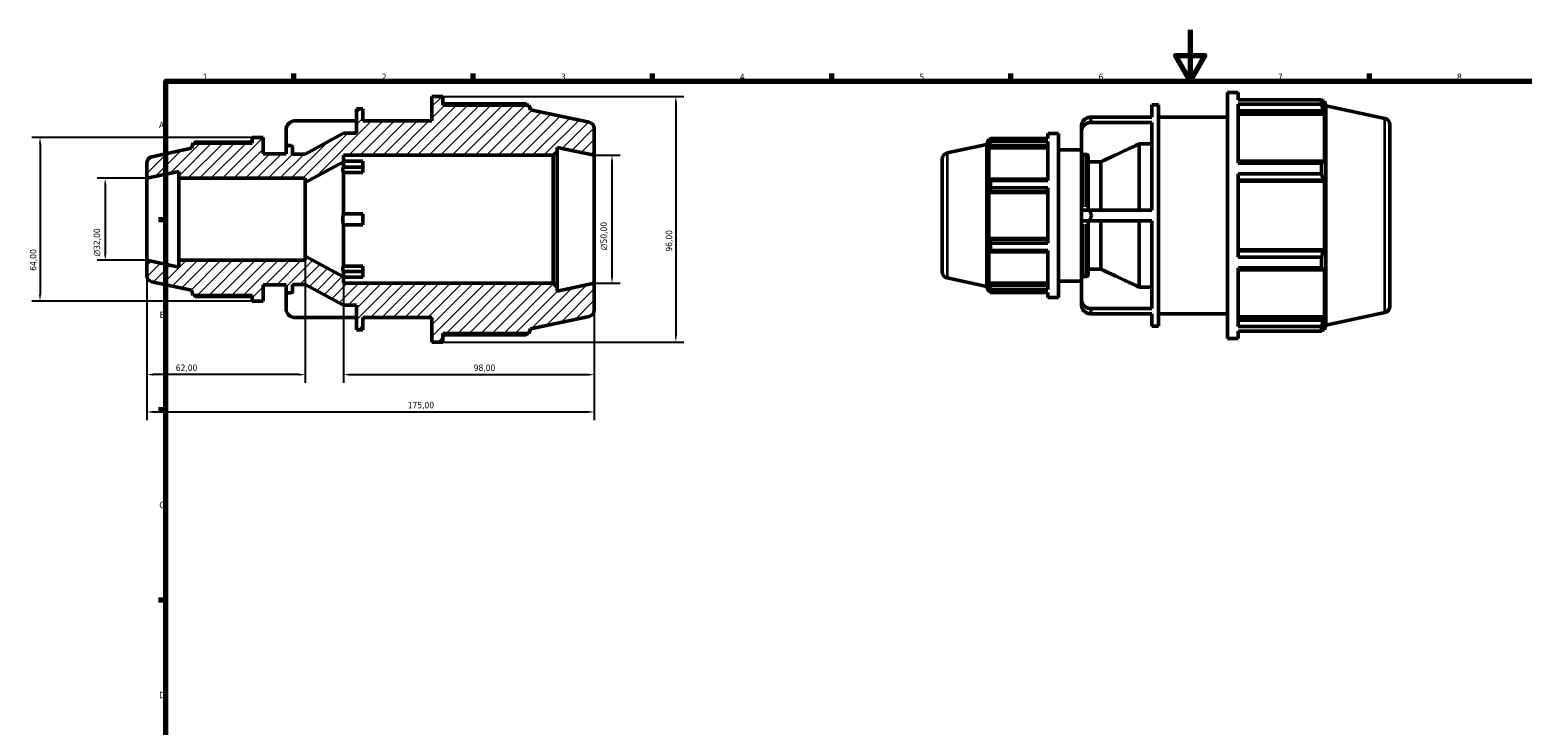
# Model space of a CAD drawing. Header units: millimetres. Extents: x -33 to 931, y 0 to 671.
# Tile 2 of 4: x -33 to 550, y 322 to 594. Entities that reach past the tile are written whole.
import ezdxf

# ---------------------------------------------------------------- set-up
doc = ezdxf.new("R2010")
doc.units = ezdxf.units.MM
for name, color, linetype, lineweight in [('Border (ISO)', 7, 'Continuous', 70), ('Dimension (ISO)', 7, 'Continuous', 25), ('Hatch (ISO)', 7, 'Continuous', 18), ('Visible (ISO)', 7, 'Continuous', 50), ('Visible Narrow (ISO)', 7, 'Continuous', 35)]:
    doc.layers.add(name, color=color, linetype=linetype, lineweight=lineweight)
doc.styles.add('Note Text (ISO)', font='tahoma.ttf')
doc.dimstyles.new('Default (ISO)', dxfattribs={"dimtxt": 2.5, "dimasz": 2.5, "dimexe": 3.175, "dimexo": 0, "dimgap": 0.762, "dimtad": 1, "dimrnd": 1e-08, "dimzin": 0, "dimtxsty": 'Note Text (ISO)', "dimcen": 0.09, "dimdle": 10, "dimclrd": 256, "dimclre": 256, "dimclrt": 232, "dimazin": 0, "dimtfac": 1.40208, "dimtmove": 0, "dimatfit": 3, "dimfxl": 1, "dimtolj": 1, "dimtzin": 0, "dimlwd": -1, "dimlwe": -1, "dimarcsym": 0})

# ---------------------------------------------------------------- blocks, each defined once
blk = doc.blocks.new('Borders Default Border')
at = {"layer": 'Border (ISO)'}
for p, q in [((70.08, 574), (70.08, 576.9)), ((140.17, 574), (140.17, 576.9)), ((210.25, 574), (210.25, 576.9)), ((280.33, 574), (280.33, 576.9)), ((350.42, 574), (350.42, 576.9)), ((490.58, 574), (490.58, 576.9)), ((20, 519.75), (17.1, 519.75)), ((20, 445.5), (17.1, 445.5)), ((20, 371.25), (17.1, 371.25))]:
    blk.add_line(p, q, dxfattribs=at)
at = {"layer": 'Border (ISO)', "flags": 128}
for points in [[(420.5, 594), (420.5, 574), (414.73, 584), (426.27, 584), (420.5, 574)], [(20, 20), (20, 574), (821, 574), (821, 20), (20, 20)]]:
    blk.add_lwpolyline(points, dxfattribs=at)
at = {"layer": 'Border (ISO)', "color": 232, "true_color": 0xca0064, "char_height": 2.5, "attachment_point": 7, "style": 'Note Text (ISO)'}
for s, insert in [('1', (34.48, 574.4)), ('2', (104.37, 574.4)), ('3', (174.43, 574.35)), ('4', (244.42, 574.4)), ('6', (384.66, 574.35)), ('7', (454.77, 574.4)), ('8', (524.81, 574.34)), ('5', (314.64, 574.35)), ('A', (17.29, 555.62)), ('B', (17.59, 481.37)), ('C', (17.43, 407.08)), ('D', (17.43, 332.88))]:
    blk.add_mtext(s, dxfattribs=dict(at, insert=insert))
blk = doc.blocks.new('*D7')
at = {"layer": 'Defpoints', "color": 0, "transparency": 16777216}
for p in [(12.5, 536), (-3.72, 504), (12.5, 504)]:
    blk.add_point(p, dxfattribs=at)
at = {"layer": 'Dimension (ISO)', "transparency": 16777216}
for p, q in [((12.5, 536), (-6.9, 536)), ((-3.72, 533.5), (-3.72, 506.5)), ((12.5, 504), (-6.9, 504))]:
    blk.add_line(p, q, dxfattribs=at)
for points in [[(-4.14, 533.5), (-3.3, 533.5), (-3.72, 536)], [(-4.14, 506.5), (-3.3, 506.5), (-3.72, 504)]]:
    blk.add_solid(points, dxfattribs=at)
at = {"layer": 'Dimension (ISO)', "color": 232, "true_color": 0xca0064, "transparency": 16777216, "insert": (-8.24, 505.44), "char_height": 2.5, "attachment_point": 1, "rotation": 90, "style": 'Note Text (ISO)'}
blk.add_mtext('\\A1;\\fAIGDT|b0|i0;\\H2.5000;\\ln\\fTahoma|b0|i0;\\H2.5000;32,00', dxfattribs=at)
blk = doc.blocks.new('*D8')
at = {"layer": 'Defpoints', "color": 0, "transparency": 16777216}
for p in [(12.5, 504), (74.5, 505.6), (12.5, 459.32)]:
    blk.add_point(p, dxfattribs=at)
at = {"layer": 'Dimension (ISO)', "transparency": 16777216}
for p, q in [((12.5, 504), (12.5, 456.14)), ((74.5, 505.6), (74.5, 456.14)), ((72, 459.32), (15, 459.32))]:
    blk.add_line(p, q, dxfattribs=at)
for points in [[(15, 459.74), (15, 458.9), (12.5, 459.32)], [(72, 459.74), (72, 458.9), (74.5, 459.32)]]:
    blk.add_solid(points, dxfattribs=at)
at = {"layer": 'Dimension (ISO)', "color": 232, "true_color": 0xca0064, "transparency": 16777216, "insert": (23.87, 463.25), "char_height": 2.5, "attachment_point": 1, "style": 'Note Text (ISO)'}
blk.add_mtext('\\A1;62,00', dxfattribs=at)
blk = doc.blocks.new('*D9')
at = {"layer": 'Defpoints', "color": 0, "transparency": 16777216}
for p in [(89.5, 497.5), (187.5, 495), (187.5, 459.3)]:
    blk.add_point(p, dxfattribs=at)
at = {"layer": 'Dimension (ISO)', "transparency": 16777216}
for p, q in [((89.5, 497.5), (89.5, 456.12)), ((187.5, 495), (187.5, 456.12)), ((92, 459.3), (185, 459.3))]:
    blk.add_line(p, q, dxfattribs=at)
for points in [[(92, 459.72), (92, 458.88), (89.5, 459.3)], [(185, 459.72), (185, 458.88), (187.5, 459.3)]]:
    blk.add_solid(points, dxfattribs=at)
at = {"layer": 'Dimension (ISO)', "color": 232, "true_color": 0xca0064, "transparency": 16777216, "insert": (140.35, 463.24), "char_height": 2.5, "attachment_point": 1, "style": 'Note Text (ISO)'}
blk.add_mtext('\\A1;98,00', dxfattribs=at)
blk = doc.blocks.new('*D10')
at = {"layer": 'Defpoints', "color": 0, "transparency": 16777216}
for p in [(128.27, 568), (128.27, 472), (219.38, 472)]:
    blk.add_point(p, dxfattribs=at)
at = {"layer": 'Dimension (ISO)', "transparency": 16777216}
for p, q in [((128.27, 568), (222.55, 568)), ((219.38, 565.5), (219.38, 474.5)), ((128.27, 472), (222.55, 472))]:
    blk.add_line(p, q, dxfattribs=at)
for points in [[(218.96, 565.5), (219.79, 565.5), (219.38, 568)], [(218.96, 474.5), (219.79, 474.5), (219.38, 472)]]:
    blk.add_solid(points, dxfattribs=at)
at = {"layer": 'Dimension (ISO)', "color": 232, "true_color": 0xca0064, "transparency": 16777216, "insert": (215.44, 507.35), "char_height": 2.5, "attachment_point": 1, "rotation": 90, "style": 'Note Text (ISO)'}
blk.add_mtext('\\A1;96,00', dxfattribs=at)
blk = doc.blocks.new('*D11')
at = {"layer": 'Defpoints', "color": 0, "transparency": 16777216}
for p in [(53.73, 552), (-29.21, 488), (53.73, 488)]:
    blk.add_point(p, dxfattribs=at)
at = {"layer": 'Dimension (ISO)', "transparency": 16777216}
for p, q in [((53.73, 552), (-32.39, 552)), ((-29.21, 549.5), (-29.21, 490.5)), ((53.73, 488), (-32.39, 488))]:
    blk.add_line(p, q, dxfattribs=at)
for points in [[(-29.63, 549.5), (-28.8, 549.5), (-29.21, 552)], [(-29.63, 490.5), (-28.8, 490.5), (-29.21, 488)]]:
    blk.add_solid(points, dxfattribs=at)
at = {"layer": 'Dimension (ISO)', "color": 232, "true_color": 0xca0064, "transparency": 16777216, "insert": (-33.15, 499.87), "char_height": 2.5, "attachment_point": 1, "rotation": 90, "style": 'Note Text (ISO)'}
blk.add_mtext('\\A1;64,00', dxfattribs=at)
blk = doc.blocks.new('*D12')
at = {"layer": 'Defpoints', "color": 0, "transparency": 16777216}
for p in [(12.5, 504), (187.5, 495), (187.5, 444.73)]:
    blk.add_point(p, dxfattribs=at)
at = {"layer": 'Dimension (ISO)', "transparency": 16777216}
for p, q in [((12.5, 504), (12.5, 441.56)), ((187.5, 495), (187.5, 441.56)), ((15, 444.73), (185, 444.73))]:
    blk.add_line(p, q, dxfattribs=at)
for points in [[(15, 445.15), (15, 444.32), (12.5, 444.73)], [(185, 445.15), (185, 444.32), (187.5, 444.73)]]:
    blk.add_solid(points, dxfattribs=at)
at = {"layer": 'Dimension (ISO)', "color": 232, "true_color": 0xca0064, "transparency": 16777216, "insert": (114.55, 448.67), "char_height": 2.5, "attachment_point": 1, "style": 'Note Text (ISO)'}
blk.add_mtext('\\A1;175,00', dxfattribs=at)
blk = doc.blocks.new('*D13')
at = {"layer": 'Defpoints', "color": 0, "transparency": 16777216}
for p in [(187.5, 545), (187.5, 495), (194.42, 495)]:
    blk.add_point(p, dxfattribs=at)
at = {"layer": 'Dimension (ISO)', "transparency": 16777216}
for p, q in [((187.5, 545), (197.6, 545)), ((194.42, 542.5), (194.42, 497.5)), ((187.5, 495), (197.6, 495))]:
    blk.add_line(p, q, dxfattribs=at)
for points in [[(194.01, 542.5), (194.84, 542.5), (194.42, 545)], [(194.01, 497.5), (194.84, 497.5), (194.42, 495)]]:
    blk.add_solid(points, dxfattribs=at)
at = {"layer": 'Dimension (ISO)', "color": 232, "true_color": 0xca0064, "transparency": 16777216, "insert": (189.9, 507.94), "char_height": 2.5, "attachment_point": 1, "rotation": 90, "style": 'Note Text (ISO)'}
blk.add_mtext('\\A1;\\fAIGDT|b0|i0;\\H2.5000;\\ln\\fTahoma|b0|i0;\\H2.5000;50,00', dxfattribs=at)

msp = doc.modelspace()

# ---------------------------------------------------------------- hatches: boundary and pattern name
at = {"layer": 'Hatch (ISO)'}
h = msp.add_hatch(dxfattribs=at)
h.set_pattern_fill('ANSI31', color=256, scale=25.4, style=0)
h.set_pattern_definition([(45, (0, 0), (-2.245064, 2.245064), [])])
edge = h.paths.add_edge_path()
edge.add_line((58, 488), (58, 494.4))
edge.add_line((58, 494.4), (67, 494.4))
edge.add_line((67, 494.4), (67, 491.84))
edge.add_ellipse((67.64, 491.84), major_axis=(-0.64, 0), ratio=1, start_angle=0, end_angle=90)
edge.add_line((67.64, 491.2), (68.86, 491.2))
edge.add_ellipse((68.86, 491.84), major_axis=(0, -0.64), ratio=1, start_angle=0, end_angle=90)
edge.add_line((69.5, 491.84), (69.5, 494.5))
edge.add_line((69.5, 494.5), (74.5, 494.5))
edge.add_line((74.5, 494.5), (89.5, 486.4))
edge.add_line((89.5, 486.4), (94.5, 486.4))
edge.add_line((94.5, 486.4), (94.5, 476.8))
edge.add_line((94.5, 476.8), (97, 476.8))
edge.add_line((97, 476.8), (97, 481.6))
edge.add_line((97, 481.6), (124, 481.6))
edge.add_line((124, 481.6), (124, 472))
edge.add_line((124, 472), (128.267, 472))
edge.add_line((128.267, 472), (128.267, 475.36))
edge.add_line((128.267, 475.36), (161.907, 475.36))
edge.add_line((161.907, 475.36), (162.5, 477.186))
edge.add_line((162.5, 477.186), (185.52, 482.079))
edge.add_ellipse((185, 484.524), major_axis=(0.52, -2.445), ratio=1, start_angle=0, end_angle=78)
edge.add_line((187.5, 484.524), (187.5, 495))
edge.add_line((187.5, 495), (172.917, 491.9))
edge.add_line((172.917, 491.9), (172.917, 493.5))
edge.add_line((172.917, 493.5), (171.417, 495))
edge.add_line((171.417, 495), (89.5, 495))
edge.add_line((89.5, 495), (89.5, 497.5))
edge.add_line((89.5, 497.5), (74.5, 505.6))
edge.add_line((74.5, 505.6), (74.5, 504))
edge.add_line((74.5, 504), (25, 504))
edge.add_line((25, 504), (25, 501.343))
edge.add_line((25, 501.343), (12.5, 504))
edge.add_line((12.5, 504), (12.5, 498.024))
edge.add_ellipse((15, 498.024), major_axis=(-2.5, 0), ratio=1, start_angle=0, end_angle=78)
edge.add_line((14.48, 495.579), (30, 492.28))
edge.add_line((30, 492.28), (30.663, 490.24))
edge.add_line((30.663, 490.24), (53.733, 490.24))
edge.add_line((53.733, 490.24), (53.733, 488))
edge.add_line((53.733, 488), (58, 488))
edge = h.paths.add_edge_path()
edge.add_line((58, 545.6), (58, 552))
edge.add_line((58, 552), (53.733, 552))
edge.add_line((53.733, 552), (53.733, 549.76))
edge.add_line((53.733, 549.76), (30.663, 549.76))
edge.add_line((30.663, 549.76), (30, 547.72))
edge.add_line((30, 547.72), (14.48, 544.421))
edge.add_ellipse((15, 541.976), major_axis=(-0.52, 2.445), ratio=1, start_angle=0, end_angle=78)
edge.add_line((12.5, 541.976), (12.5, 536))
edge.add_line((12.5, 536), (25, 538.657))
edge.add_line((25, 538.657), (25, 536))
edge.add_line((25, 536), (74.5, 536))
edge.add_line((74.5, 536), (74.5, 534.4))
edge.add_line((74.5, 534.4), (89.5, 542.5))
edge.add_line((89.5, 542.5), (89.5, 545))
edge.add_line((89.5, 545), (171.417, 545))
edge.add_line((171.417, 545), (172.917, 546.5))
edge.add_line((172.917, 546.5), (172.917, 548.1))
edge.add_line((172.917, 548.1), (187.5, 545))
edge.add_line((187.5, 545), (187.5, 555.476))
edge.add_ellipse((185, 555.476), major_axis=(2.5, 0), ratio=1, start_angle=0, end_angle=78)
edge.add_line((185.52, 557.921), (162.5, 562.814))
edge.add_line((162.5, 562.814), (161.907, 564.64))
edge.add_line((161.907, 564.64), (128.267, 564.64))
edge.add_line((128.267, 564.64), (128.267, 568))
edge.add_line((128.267, 568), (124, 568))
edge.add_line((124, 568), (124, 558.4))
edge.add_line((124, 558.4), (97, 558.4))
edge.add_line((97, 558.4), (97, 563.2))
edge.add_line((97, 563.2), (94.5, 563.2))
edge.add_line((94.5, 563.2), (94.5, 553.6))
edge.add_line((94.5, 553.6), (89.5, 553.6))
edge.add_line((89.5, 553.6), (74.5, 545.5))
edge.add_line((74.5, 545.5), (69.5, 545.5))
edge.add_line((69.5, 545.5), (69.5, 548.16))
edge.add_ellipse((68.86, 548.16), major_axis=(0.64, 0), ratio=1, start_angle=0, end_angle=90)
edge.add_line((68.86, 548.8), (67.64, 548.8))
edge.add_ellipse((67.64, 548.16), major_axis=(0, 0.64), ratio=1, start_angle=0, end_angle=90)
edge.add_line((67, 548.16), (67, 545.6))
edge.add_line((67, 545.6), (58, 545.6))

# ---------------------------------------------------------------- linework, layer by layer
at = {"layer": 'Visible (ISO)'}
for p, q in [((128.267, 568), (124, 568)), ((124, 568), (124, 558.4)), ((128.267, 564.64), (128.267, 568)), ((435.031, 473.482), (435.031, 569.482)), ((435.031, 569.482), (439.298, 569.482)), ((439.298, 566.647), (439.298, 569.482)), ((439.298, 566.647), (471.846, 566.647)), ((471.846, 564.911), (471.846, 566.647)), ((472.118, 566.122), (472.938, 566.122)), ((473.531, 564.296), (472.938, 566.122)), ((472.938, 564.056), (472.938, 566.122)), ((97, 563.2), (94.5, 563.2)), ((94.5, 563.2), (94.5, 553.6)), ((97, 558.4), (97, 563.2)), ((160.815, 565.165), (128.267, 565.165)), ((161.907, 564.64), (128.267, 564.64)), ((162.5, 562.814), (161.907, 564.64)), ((185.52, 557.921), (162.5, 562.814)), ((405.531, 559.916), (405.531, 564.682)), ((405.531, 564.682), (408.031, 564.682)), ((408.031, 478.282), (408.031, 564.682)), ((439.298, 541.926), (439.298, 564.911)), ((471.846, 564.911), (439.298, 564.911)), ((439.298, 562.356), (472.47, 562.356)), ((439.298, 561.078), (472.938, 561.078)), ((472.938, 564.056), (472.47, 565.43)), ((472.47, 562.356), (472.938, 561.078)), ((472.938, 542.095), (472.938, 561.078)), ((473.531, 478.668), (473.531, 564.296)), ((496.551, 559.403), (473.531, 564.296)), ((67, 555.153), (67, 548.16)), ((94.5, 558.433), (70.206, 558.433)), ((124, 558.4), (97, 558.4)), ((187.5, 545), (187.5, 555.476)), ((378.031, 556.636), (378.031, 554.502)), ((378.031, 554.502), (378.031, 544.733)), ((381.237, 559.916), (405.531, 559.916)), ((405.531, 557.782), (381.237, 557.782)), ((405.531, 523.616), (405.531, 557.782)), ((408.031, 559.882), (435.031, 559.882)), ((498.531, 556.958), (498.531, 486.007)), ((30.663, 549.76), (30, 547.72)), ((53.733, 549.76), (30.663, 549.76)), ((53.733, 550.11), (31.391, 550.11)), ((58, 552), (53.733, 552)), ((53.733, 552), (53.733, 549.76)), ((58, 545.6), (58, 552)), ((68.86, 548.8), (67.64, 548.8)), ((89.5, 553.6), (74.5, 545.5)), ((94.5, 553.6), (89.5, 553.6)), ((325.511, 545.903), (341.031, 549.202)), ((341.031, 549.202), (341.694, 551.242)), ((341.031, 493.763), (341.031, 549.202)), ((341.694, 551.242), (341.694, 549.865)), ((342.241, 551.242), (341.694, 551.242)), ((342.006, 550.781), (341.694, 549.865)), ((341.694, 547.88), (342.006, 548.731)), ((342.006, 548.731), (364.765, 548.731)), ((342.422, 551.592), (364.765, 551.592)), ((342.422, 550.435), (342.422, 551.592)), ((364.765, 550.435), (342.422, 550.435)), ((364.765, 553.482), (364.765, 551.592)), ((364.765, 553.482), (369.031, 553.482)), ((364.765, 550.435), (364.765, 535.111)), ((369.031, 553.482), (369.031, 489.482)), ((400.531, 523.616), (400.531, 549.455)), ((405.531, 549.455), (400.531, 549.455)), ((30, 547.72), (14.48, 544.421)), ((67, 545.6), (58, 545.6)), ((67, 548.16), (67, 545.6)), ((69.5, 545.5), (69.5, 548.16)), ((74.5, 545.5), (69.5, 545.5)), ((89.5, 542.5), (89.5, 545)), ((89.5, 545), (171.417, 545)), ((89.5, 542.638), (97, 542.638)), ((97, 540.408), (97, 542.638)), ((171.417, 545), (172.917, 546.5)), ((171.417, 545), (171.417, 495)), ((172.917, 546.5), (172.917, 548.1)), ((172.917, 548.1), (187.5, 545)), ((172.917, 493.5), (172.917, 546.5)), ((187.5, 495), (187.5, 545)), ((323.531, 499.507), (323.531, 543.458)), ((364.765, 547.88), (341.694, 547.88)), ((341.694, 547.88), (341.694, 535.224)), ((369.031, 547.082), (378.031, 547.082)), ((378.031, 523.616), (378.031, 544.733)), ((379.891, 545.289), (378.671, 545.289)), ((380.531, 544.733), (380.531, 523.616)), ((472.47, 542.76), (439.298, 542.76)), ((472.938, 542.095), (472.47, 542.76)), ((12.5, 541.976), (12.5, 536)), ((12.5, 536), (25, 538.657)), ((25, 538.657), (25, 536)), ((74.5, 534.4), (89.5, 542.5)), ((89.38, 540.408), (97, 540.408)), ((97, 538.275), (89.38, 538.275)), ((89.5, 540.464), (89.5, 542.5)), ((89.5, 522.133), (89.5, 538.275)), ((97, 538.275), (97, 540.408)), ((385.531, 542.422), (380.531, 542.422)), ((385.531, 523.616), (385.531, 542.422)), ((439.298, 541.926), (471.846, 541.926)), ((439.298, 505.229), (439.298, 537.735)), ((471.846, 537.735), (439.298, 537.735)), ((471.846, 537.735), (471.846, 541.926)), ((12.5, 504), (12.5, 536)), ((25, 536), (74.5, 536)), ((25, 504), (25, 536)), ((74.5, 536), (74.5, 534.4)), ((74.5, 505.6), (74.5, 534.4)), ((342.006, 535.667), (341.694, 535.224)), ((364.765, 535.667), (342.006, 535.667)), ((342.422, 535.111), (364.765, 535.111)), ((342.422, 532.318), (342.422, 535.111)), ((364.765, 532.318), (342.422, 532.318)), ((364.765, 532.318), (364.765, 510.647)), ((439.298, 535.339), (472.47, 535.339)), ((439.298, 534.906), (472.938, 534.906)), ((472.47, 535.339), (472.938, 534.906)), ((472.938, 508.059), (472.938, 534.906)), ((341.694, 530.431), (342.006, 530.72)), ((364.765, 530.431), (341.694, 530.431)), ((341.694, 530.431), (341.694, 512.533)), ((342.006, 530.72), (364.765, 530.72)), ((89.38, 522.133), (97, 522.133)), ((97, 517.867), (97, 522.133)), ((378.031, 523.616), (381.237, 523.616)), ((378.031, 523.616), (378.031, 519.349)), ((381.237, 519.349), (378.031, 519.349)), ((378.031, 498.232), (378.031, 519.349)), ((380.531, 519.349), (380.531, 498.232)), ((381.237, 523.616), (405.531, 523.616)), ((405.531, 519.349), (381.237, 519.349)), ((385.531, 500.543), (385.531, 519.349)), ((400.531, 493.509), (400.531, 519.349)), ((405.531, 485.182), (405.531, 519.349)), ((97, 517.867), (89.38, 517.867)), ((89.5, 501.725), (89.5, 517.867)), ((364.765, 512.533), (341.694, 512.533)), ((342.006, 512.245), (341.694, 512.533)), ((341.694, 507.741), (342.006, 507.297)), ((341.694, 507.741), (341.694, 495.085)), ((364.765, 512.245), (342.006, 512.245)), ((342.422, 510.647), (364.765, 510.647)), ((342.422, 507.853), (342.422, 510.647)), ((364.765, 507.853), (342.422, 507.853)), ((364.765, 507.853), (364.765, 492.53)), ((439.298, 508.059), (472.938, 508.059)), ((472.47, 507.626), (439.298, 507.626)), ((472.938, 508.059), (472.47, 507.626)), ((25, 501.343), (12.5, 504)), ((12.5, 504), (12.5, 498.024)), ((74.5, 504), (25, 504)), ((25, 504), (25, 501.343)), ((89.5, 497.5), (74.5, 505.6)), ((74.5, 505.6), (74.5, 504)), ((342.006, 507.297), (364.765, 507.297)), ((439.298, 505.229), (471.846, 505.229)), ((471.846, 501.039), (471.846, 505.229)), ((89.38, 501.725), (97, 501.725)), ((97, 499.592), (89.38, 499.592)), ((89.5, 497.5), (89.5, 499.536)), ((89.5, 495), (89.5, 497.5)), ((97, 497.362), (89.5, 497.362)), ((97, 499.592), (97, 501.725)), ((97, 497.362), (97, 499.592)), ((325.511, 497.061), (341.031, 493.763)), ((378.031, 498.232), (378.031, 488.462)), ((378.671, 497.676), (379.891, 497.676)), ((380.531, 500.543), (385.531, 500.543)), ((439.298, 478.053), (439.298, 501.039)), ((471.846, 501.039), (439.298, 501.039)), ((439.298, 500.205), (472.47, 500.205)), ((472.47, 500.205), (472.938, 500.87)), ((472.938, 481.886), (472.938, 500.87)), ((14.48, 495.579), (30, 492.28)), ((30, 492.28), (30.663, 490.24)), ((30.663, 490.24), (53.733, 490.24)), ((53.733, 490.24), (53.733, 488)), ((58, 488), (58, 494.4)), ((58, 494.4), (67, 494.4)), ((67, 494.4), (67, 491.84)), ((67, 491.84), (67, 484.847)), ((67.64, 491.2), (68.86, 491.2)), ((69.5, 491.84), (69.5, 494.5)), ((69.5, 494.5), (74.5, 494.5)), ((74.5, 494.5), (89.5, 486.4)), ((171.417, 495), (89.5, 495)), ((172.917, 493.5), (171.417, 495)), ((187.5, 495), (172.917, 491.9)), ((172.917, 491.9), (172.917, 493.5)), ((187.5, 484.524), (187.5, 495)), ((341.031, 493.763), (341.694, 491.722)), ((364.765, 495.085), (341.694, 495.085)), ((342.006, 494.233), (341.694, 495.085)), ((341.694, 493.1), (342.006, 492.184)), ((341.694, 493.1), (341.694, 491.722)), ((342.241, 491.722), (341.694, 491.722)), ((364.765, 494.233), (342.006, 494.233)), ((342.422, 492.53), (364.765, 492.53)), ((342.422, 491.373), (342.422, 492.53)), ((364.765, 491.373), (342.422, 491.373)), ((364.765, 491.373), (364.765, 489.482)), ((369.031, 495.882), (378.031, 495.882)), ((400.531, 493.509), (405.531, 493.509)), ((31.391, 489.89), (53.733, 489.89)), ((53.733, 488), (58, 488)), ((89.5, 486.4), (94.5, 486.4)), ((94.5, 486.4), (94.5, 476.8)), ((364.765, 489.482), (369.031, 489.482)), ((378.031, 488.462), (378.031, 486.329)), ((381.237, 485.182), (405.531, 485.182)), ((70.206, 481.567), (94.5, 481.567)), ((97, 476.8), (97, 481.6)), ((97, 481.6), (124, 481.6)), ((124, 481.6), (124, 472)), ((162.5, 477.186), (185.52, 482.079)), ((405.531, 483.049), (381.237, 483.049)), ((405.531, 478.282), (405.531, 483.049)), ((408.031, 483.082), (435.031, 483.082)), ((439.298, 481.886), (472.938, 481.886)), ((472.47, 480.609), (439.298, 480.609)), ((472.938, 481.886), (472.47, 480.609)), ((472.47, 477.535), (472.938, 478.908)), ((472.938, 476.842), (472.938, 478.908)), ((473.531, 478.668), (472.938, 476.842)), ((496.551, 483.561), (473.531, 478.668)), ((94.5, 476.8), (97, 476.8)), ((128.267, 472), (128.267, 475.36)), ((128.267, 475.36), (161.907, 475.36)), ((128.267, 474.835), (160.815, 474.835)), ((161.907, 475.36), (162.5, 477.186)), ((405.531, 478.282), (408.031, 478.282)), ((435.031, 473.482), (439.298, 473.482)), ((439.298, 478.053), (471.846, 478.053)), ((439.298, 473.482), (439.298, 476.318)), ((471.846, 476.318), (439.298, 476.318)), ((471.846, 476.318), (471.846, 478.053)), ((472.118, 476.842), (472.938, 476.842)), ((124, 472), (128.267, 472))]:
    msp.add_line(p, q, dxfattribs=at)
for centre, radius, start, end in [((185, 555.476), 2.5, 0, 78), ((496.031, 556.958), 2.5, 0, 78), ((67.64, 548.16), 0.64, 90, 180), ((68.86, 548.16), 0.64, 0, 90), ((15, 541.976), 2.5, 102, 180), ((326.031, 543.458), 2.5, 102, 180), ((15, 498.024), 2.5, 180, 258), ((326.031, 499.507), 2.5, 180, 258), ((67.64, 491.84), 0.64, 180, 270), ((68.86, 491.84), 0.64, 270, 0), ((185, 484.524), 2.5, 282, 0), ((496.031, 486.007), 2.5, 282, 0)]:
    msp.add_arc(centre, radius, start, end, dxfattribs=at)
for centre, start_param, end_param in [((70.84, 555.153), 4.8782643, 6.2831853), ((381.871, 556.636), 4.8782643, 6.2831853), ((381.871, 554.502), 4.8782643, 6.2831853), ((70.84, 484.847), 0, 1.404921), ((381.871, 488.462), 0, 1.404921), ((381.871, 486.329), 0, 1.404921)]:
    msp.add_ellipse(centre, major_axis=(-3.84, 0), ratio=0.8660254, start_param=start_param, end_param=end_param, dxfattribs=at)
for points, weights in [([(471.846, 566.647), (472.171, 566.026), (472.47, 565.43)], [1, 1.0011920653, 1.00156727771]), ([(161.087, 564.64), (160.953, 564.9), (160.815, 565.165)], [1.00086693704, 1.00050749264, 1]), ([(472.47, 562.356), (472.171, 563.607), (471.846, 564.911)], [1.00156727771, 1.0011920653, 1]), ([(31.391, 550.11), (31.299, 549.933), (31.21, 549.76)], [1, 1.00064962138, 1.00115131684]), ([(342.006, 550.781), (342.206, 551.178), (342.422, 551.592)], [1.00223592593, 1.00152620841, 1]), ([(342.422, 550.435), (342.206, 549.566), (342.006, 548.731)], [1, 1.00152620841, 1.00223592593]), ([(400.531, 549.455), (391.998, 545.457), (385.531, 542.422)], [1, 1.00957818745, 1]), ([(471.846, 541.926), (472.171, 542.351), (472.47, 542.76)], [1, 1.0011920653, 1.00156727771]), ([(89.38, 538.275), (89.004, 539.341), (89.38, 540.408)], [1.00145208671, 1.00601059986, 1.00145208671]), ([(89.38, 540.408), (89.44, 540.436), (89.5, 540.464)], [1.00032326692, 1.00016267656, 1]), ([(472.47, 535.339), (472.171, 536.513), (471.846, 537.735)], [1.00156727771, 1.0011920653, 1]), ([(342.006, 535.667), (342.206, 535.395), (342.422, 535.111)], [1.00223592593, 1.00152620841, 1]), ([(342.422, 532.318), (342.206, 531.503), (342.006, 530.72)], [1, 1.00152620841, 1.00223592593]), ([(89.38, 517.867), (89.004, 520), (89.38, 522.133)], [1.00145208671, 1.00601059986, 1.00145208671]), ([(342.006, 512.245), (342.206, 511.462), (342.422, 510.647)], [1.00223592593, 1.00152620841, 1]), ([(342.422, 507.853), (342.206, 507.57), (342.006, 507.297)], [1, 1.00152620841, 1.00223592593]), ([(471.846, 505.229), (472.171, 506.452), (472.47, 507.626)], [1, 1.0011920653, 1.00156727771]), ([(89.38, 499.592), (89.004, 500.659), (89.38, 501.725)], [1.00145208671, 1.00601059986, 1.00145208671]), ([(89.5, 499.536), (89.44, 499.564), (89.38, 499.592)], [1, 1.00016267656, 1.00032326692]), ([(385.531, 500.543), (391.998, 497.508), (400.531, 493.509)], [1, 1.00957818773, 1]), ([(472.47, 500.205), (472.171, 500.613), (471.846, 501.039)], [1.00156727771, 1.0011920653, 1]), ([(31.21, 490.24), (31.299, 490.067), (31.391, 489.89)], [1.00115131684, 1.00064962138, 1]), ([(342.006, 494.233), (342.206, 493.399), (342.422, 492.53)], [1.00223592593, 1.00152620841, 1]), ([(342.422, 491.373), (342.206, 491.787), (342.006, 492.184)], [1, 1.00152620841, 1.00223592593]), ([(471.846, 478.053), (472.171, 479.357), (472.47, 480.609)], [1, 1.0011920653, 1.00156727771]), ([(160.815, 474.835), (160.953, 475.1), (161.087, 475.36)], [1, 1.00050749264, 1.00086693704]), ([(472.47, 477.535), (472.171, 476.939), (471.846, 476.318)], [1.00156727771, 1.0011920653, 1])]:
    msp.add_rational_spline(points, weights, degree=2, dxfattribs=at)
for points in [[(381.871, 558.895), (381.665, 559.241), (381.452, 559.583), (381.237, 559.916)], [(381.237, 557.782), (381.452, 558.177), (381.665, 558.548), (381.871, 558.895)], [(381.871, 521.482), (381.665, 522.172), (381.452, 522.887), (381.237, 523.616)], [(381.237, 519.349), (381.452, 520.078), (381.665, 520.792), (381.871, 521.482)], [(381.871, 484.07), (381.665, 484.416), (381.452, 484.788), (381.237, 485.182)], [(381.237, 483.049), (381.452, 483.381), (381.665, 483.724), (381.871, 484.07)]]:
    msp.add_open_spline(points, degree=3, dxfattribs=at)
for points, knots in [([(378.671, 545.289), (378.592, 545.289), (378.499, 545.273), (378.354, 545.22), (378.275, 545.175), (378.163, 545.078), (378.11, 545.009), (378.05, 544.882), (378.031, 544.802), (378.031, 544.733)], [0, 0, 0, 0, 0.023674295, 0.023674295, 0.047381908, 0.047381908, 0.071130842, 0.071130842, 0.094915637, 0.094915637, 0.094915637, 0.094915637]), ([(380.531, 544.733), (380.531, 544.802), (380.513, 544.882), (380.452, 545.009), (380.399, 545.078), (380.288, 545.175), (380.209, 545.22), (380.063, 545.273), (379.97, 545.289), (379.891, 545.289)], [-0.094915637, -0.094915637, -0.094915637, -0.094915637, -0.071130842, -0.071130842, -0.047381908, -0.047381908, -0.023674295, -0.023674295, 0, 0, 0, 0]), ([(378.031, 498.232), (378.031, 498.163), (378.05, 498.082), (378.11, 497.956), (378.163, 497.887), (378.275, 497.79), (378.354, 497.744), (378.499, 497.692), (378.592, 497.676), (378.671, 497.676)], [-0.094915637, -0.094915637, -0.094915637, -0.094915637, -0.071130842, -0.071130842, -0.047381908, -0.047381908, -0.023674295, -0.023674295, 0, 0, 0, 0]), ([(379.891, 497.676), (379.97, 497.676), (380.063, 497.692), (380.209, 497.744), (380.288, 497.79), (380.399, 497.887), (380.452, 497.956), (380.513, 498.082), (380.531, 498.163), (380.531, 498.232)], [0, 0, 0, 0, 0.023674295, 0.023674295, 0.047381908, 0.047381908, 0.071130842, 0.071130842, 0.094915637, 0.094915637, 0.094915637, 0.094915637])]:
    msp.add_open_spline(points, degree=3, knots=knots, dxfattribs=at)
at = {"layer": 'Visible Narrow (ISO)'}
for p, q in [((496.551, 484.028), (496.551, 558.936)), ((325.511, 545.603), (325.511, 497.362)), ((378.671, 544.536), (378.671, 524.904)), ((379.891, 524.904), (379.891, 544.536)), ((378.671, 518.061), (378.671, 498.428)), ((379.891, 498.428), (379.891, 518.061))]:
    msp.add_line(p, q, dxfattribs=at)

# ---------------------------------------------------------------- block references
msp.add_blockref('Borders Default Border', (0, 0))

# ---------------------------------------------------------------- dimensions: what is measured, and where the dimension line sits
at = {"layer": 'Dimension (ISO)'}
for base, p1, p2, angle, picture, middle in [((219.377, 472), (128.267, 568), (128.267, 472), 90, '*D10', (219.377, 511.5)), ((-29.212, 488), (53.733, 552), (53.733, 488), 90, '*D11', (-29.212, 504)), ((12.5, 459.32), (74.5, 505.6), (12.5, 504), 180, '*D8', (28, 459.32)), ((187.5, 444.732), (12.5, 504), (187.5, 495), 180, '*D12', (119.5, 444.732)), ((187.5, 459.298), (89.5, 497.5), (187.5, 495), 180, '*D9', (144.5, 459.298))]:
    dim = msp.add_linear_dim(base=base, p1=p1, p2=p2, angle=angle, dimstyle='Default (ISO)', override={"dimdec": 2, "dimtp": 0, "dimtm": 0, "dimtdec": 2, "dimtofl": 0, "dimatfit": 1}, dxfattribs=at)
    dim.commit()
    dim.dimension.update_dxf_attribs({"geometry": picture, "text_midpoint": middle, "dimtype": 160})
for base, p1, p2, picture, middle in [((194.423, 495), (187.5, 545), (187.5, 495), '*D13', (194.423, 513.5)), ((-3.72, 504), (12.5, 536), (12.5, 504), '*D7', (-3.72, 511))]:
    dim = msp.add_linear_dim(base=base, p1=p1, p2=p2, angle=90, text='\\fAIGDT|b0|i0;\\H2.5000;\\ln\\fTahoma|b0|i0;\\H2.5000;<>', dimstyle='Default (ISO)', override={"dimdec": 2, "dimtp": 0, "dimtm": 0, "dimtdec": 2, "dimtofl": 0, "dimatfit": 1}, dxfattribs=at)
    dim.commit()
    dim.dimension.update_dxf_attribs({"geometry": picture, "text_midpoint": middle, "dimtype": 160})

doc.saveas('drawing.dxf')
